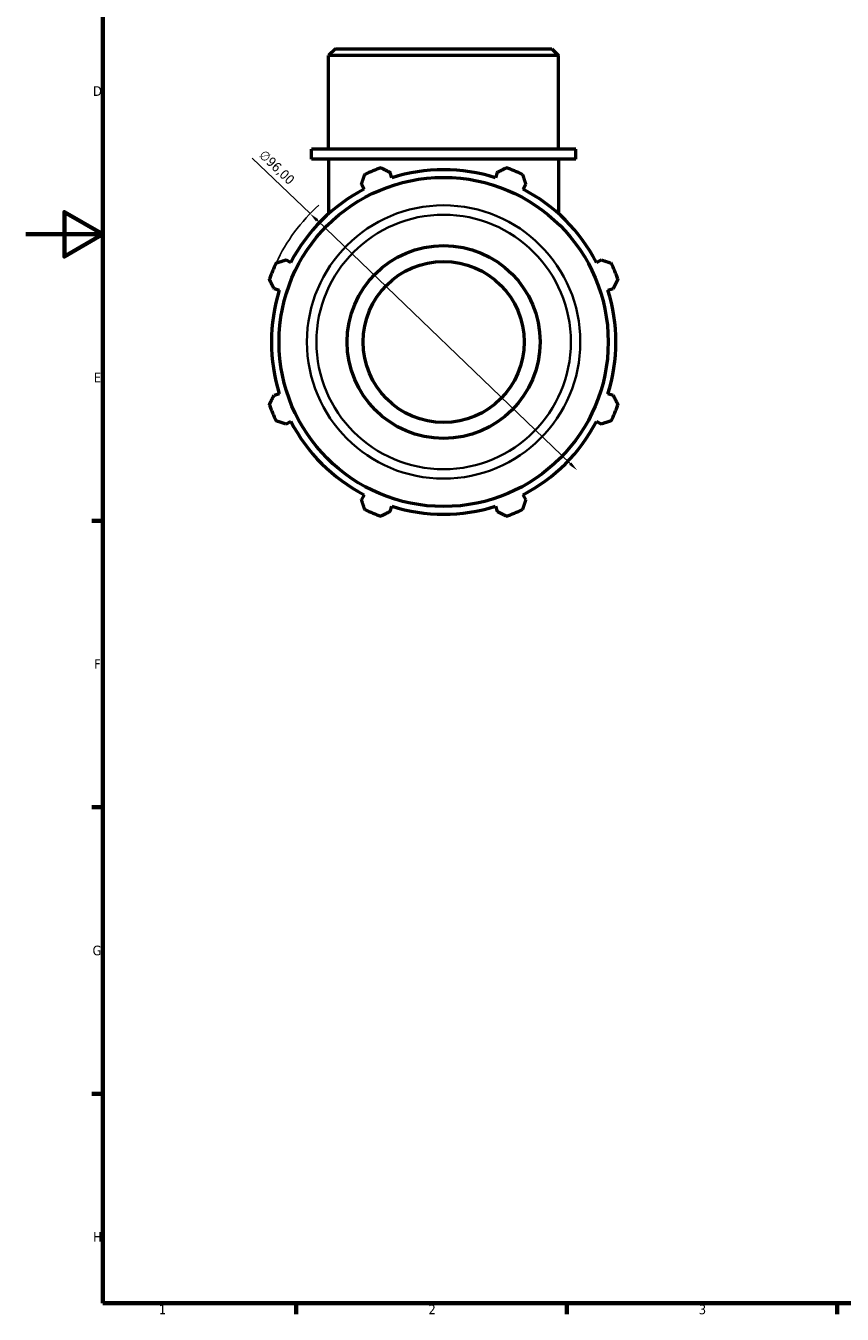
# Model space of a CAD drawing. Header units: millimetres. Extents: x 0 to 908, y 0 to 900.
# Tile 1 of 6: x 0 to 212, y 17 to 351. Entities that reach past the tile are written whole.
import ezdxf

# ---------------------------------------------------------------- set-up
doc = ezdxf.new("R2010")
doc.units = ezdxf.units.MM
for name, color, linetype, lineweight in [('Border (ISO)', 7, 'Continuous', 70), ('Dimension (ISO)', 7, 'Continuous', 25), ('Visible (ISO)', 7, 'Continuous', 50), ('Visible Narrow (ISO)', 7, 'Continuous', 35)]:
    doc.layers.add(name, color=color, linetype=linetype, lineweight=lineweight)
doc.styles.add('Note Text (ISO)', font='tahoma.ttf')
doc.dimstyles.new('Default (ISO)', dxfattribs={"dimtxt": 2.5, "dimasz": 2.5, "dimexe": 3.175, "dimexo": 0, "dimgap": 0.762, "dimtad": 1, "dimrnd": 1e-08, "dimzin": 0, "dimtxsty": 'Note Text (ISO)', "dimcen": 0.09, "dimdle": 10, "dimclrd": 256, "dimclre": 256, "dimclrt": 232, "dimazin": 0, "dimtfac": 1.40208, "dimtmove": 0, "dimatfit": 3, "dimfxl": 1, "dimtolj": 1, "dimtzin": 0, "dimlwd": -1, "dimlwe": -1, "dimarcsym": 0})

# ---------------------------------------------------------------- blocks, each defined once
blk = doc.blocks.new('Borders Default Border')
at = {"layer": 'Border (ISO)'}
for p, q in [((20, 222.75), (17.1, 222.75)), ((20, 148.5), (17.1, 148.5)), ((20, 74.25), (17.1, 74.25)), ((70.08, 20), (70.08, 17.1)), ((140.17, 20), (140.17, 17.1)), ((210.25, 20), (210.25, 17.1))]:
    blk.add_line(p, q, dxfattribs=at)
at = {"layer": 'Border (ISO)', "flags": 128}
for points in [[(20, 20), (20, 574), (821, 574), (821, 20), (20, 20)], [(0, 297), (20, 297), (10, 302.77), (10, 291.23), (20, 297)]]:
    blk.add_lwpolyline(points, dxfattribs=at)
at = {"layer": 'Border (ISO)', "color": 232, "true_color": 0xca0064, "char_height": 2.5, "attachment_point": 7, "style": 'Note Text (ISO)'}
for s, insert in [('D', (17.43, 332.88)), ('E', (17.64, 258.63)), ('F', (17.7, 184.38)), ('G', (17.31, 110.08)), ('H', (17.44, 35.88)), ('1', (34.48, 17.1)), ('2', (104.37, 17.1)), ('3', (174.43, 17.05))]:
    blk.add_mtext(s, dxfattribs=dict(at, insert=insert))
blk = doc.blocks.new('*D12')
at = {"layer": 'Defpoints', "color": 0, "transparency": 16777216}
for p in [(73.67, 302.36), (142.89, 235.84)]:
    blk.add_point(p, dxfattribs=at)
at = {"layer": 'Dimension (ISO)', "transparency": 16777216}
for p, q in [((73.67, 302.36), (58.69, 316.76)), ((141.09, 237.57), (75.48, 300.63))]:
    blk.add_line(p, q, dxfattribs=at)
blk.add_arc((108.28, 269.1), 48, 132.3464, 154.792, dxfattribs=at)
for points in [[(75.77, 300.93), (75.19, 300.33), (73.67, 302.36)], [(141.38, 237.87), (140.8, 237.27), (142.89, 235.84)]]:
    blk.add_solid(points, dxfattribs=at)
at = {"layer": 'Dimension (ISO)', "color": 232, "true_color": 0xca0064, "transparency": 16777216, "insert": (62, 319.1), "char_height": 2.5, "attachment_point": 1, "rotation": 316.1362, "style": 'Note Text (ISO)'}
blk.add_mtext('\\A1;∅96,00', dxfattribs=at)

msp = doc.modelspace()

# ---------------------------------------------------------------- linework, layer by layer
at = {"layer": 'Visible (ISO)'}
for p, q in [((80.263, 345.099), (78.474, 343.311)), ((80.263, 345.099), (136.3, 345.099)), ((136.3, 345.099), (138.088, 343.311)), ((138.088, 343.311), (78.474, 343.311)), ((78.474, 319.099), (78.474, 343.311)), ((138.088, 319.099), (138.088, 343.311)), ((142.559, 319.099), (74.003, 319.099)), ((74.003, 316.499), (74.003, 319.099)), ((142.559, 316.499), (142.559, 319.099)), ((142.559, 316.499), (74.003, 316.499)), ((78.474, 316.499), (78.474, 302.33)), ((138.088, 316.499), (138.088, 302.33)), ((94.858, 311.673), (94.425, 313.047)), ((122.138, 313.047), (121.705, 311.673)), ((87.004, 309.973), (87.669, 308.695)), ((128.894, 308.695), (129.559, 309.973)), ((68.685, 289.712), (67.408, 290.377)), ((149.155, 290.377), (147.878, 289.712)), ((64.334, 282.956), (65.707, 282.523)), ((150.855, 282.523), (152.229, 282.956)), ((65.707, 255.676), (64.334, 255.243)), ((152.229, 255.243), (150.855, 255.676)), ((67.408, 247.822), (68.685, 248.487)), ((147.878, 248.487), (149.155, 247.822)), ((87.669, 229.503), (87.004, 228.226)), ((129.559, 228.226), (128.894, 229.503)), ((94.425, 225.152), (94.858, 226.525)), ((121.705, 226.525), (122.138, 225.152))]:
    msp.add_line(p, q, dxfattribs=at)
for radius in [42.652, 25, 20.865]:
    msp.add_circle((108.281, 269.099), radius, dxfattribs=at)
for radius, start, end in [(48, 109.79198, 115.20802), (48, 64.79198, 70.20802), (44.64, 72.5, 107.5), (44.64, 117.5, 152.5), (44.64, 27.5, 62.5), (48, 154.79198, 160.20802), (48, 19.79198, 25.20802), (44.64, 162.5, 197.5), (44.64, 342.5, 17.5), (48, 199.79198, 205.20802), (48, 334.79198, 340.20802), (44.64, 207.5, 242.5), (44.64, 297.5, 332.5), (48, 244.79198, 250.20802), (44.64, 252.5, 287.5), (48, 289.79198, 295.20802)]:
    msp.add_arc((108.281, 269.099), radius, start, end, dxfattribs=at)
for points, weights in [([(92.028, 314.264), (93.251, 313.643), (94.425, 313.047)], [1, 1.0012345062, 1.00165219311]), ([(122.138, 313.047), (123.312, 313.643), (124.535, 314.264)], [1.00165219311, 1.0012345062, 1]), ([(87.004, 309.973), (87.412, 311.224), (87.838, 312.528)], [1.00165219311, 1.0012345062, 1]), ([(128.725, 312.528), (129.15, 311.224), (129.559, 309.973)], [1, 1.0012345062, 1.00165219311]), ([(64.853, 289.543), (66.156, 289.968), (67.408, 290.377)], [1, 1.0012345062, 1.00165219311]), ([(149.155, 290.377), (150.406, 289.968), (151.71, 289.543)], [1.00165219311, 1.0012345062, 1]), ([(64.334, 282.956), (63.738, 284.13), (63.117, 285.352)], [1.00165219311, 1.0012345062, 1]), ([(153.446, 285.352), (152.825, 284.13), (152.229, 282.956)], [1, 1.0012345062, 1.00165219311]), ([(63.117, 252.846), (63.738, 254.069), (64.334, 255.243)], [1, 1.0012345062, 1.00165219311]), ([(152.229, 255.243), (152.825, 254.069), (153.446, 252.846)], [1.00165219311, 1.0012345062, 1]), ([(67.408, 247.822), (66.156, 248.23), (64.853, 248.656)], [1.00165219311, 1.0012345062, 1]), ([(151.71, 248.656), (150.406, 248.23), (149.155, 247.822)], [1, 1.0012345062, 1.00165219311]), ([(87.838, 225.67), (87.412, 226.974), (87.004, 228.226)], [1, 1.0012345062, 1.00165219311]), ([(129.559, 228.226), (129.15, 226.974), (128.725, 225.67)], [1.00165219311, 1.0012345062, 1]), ([(94.425, 225.152), (93.251, 224.556), (92.028, 223.935)], [1.00165219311, 1.0012345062, 1]), ([(124.535, 223.935), (123.312, 224.556), (122.138, 225.152)], [1, 1.0012345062, 1.00165219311])]:
    msp.add_rational_spline(points, weights, degree=2, dxfattribs=at)
at = {"layer": 'Visible Narrow (ISO)'}
for radius in [35.421, 32.976]:
    msp.add_circle((108.281, 269.099), radius, dxfattribs=at)

# ---------------------------------------------------------------- block references
msp.add_blockref('Borders Default Border', (0, 0))

# ---------------------------------------------------------------- dimensions: what is measured, and where the dimension line sits
at = {"layer": 'Dimension (ISO)'}
dim = msp.add_diameter_dim_2p(p1=(142.889, 235.838), p2=(73.674, 302.361), dimstyle='Default (ISO)', override={"dimdec": 2, "dimlfac": 1, "dimtp": 0, "dimtm": 0, "dimtdec": 2, "dimatfit": 2}, dxfattribs=at)
dim.commit()
dim.dimension.update_dxf_attribs({"geometry": '*D12', "text_midpoint": (63.202, 312.425), "dimtype": 163})

doc.saveas('drawing.dxf')
